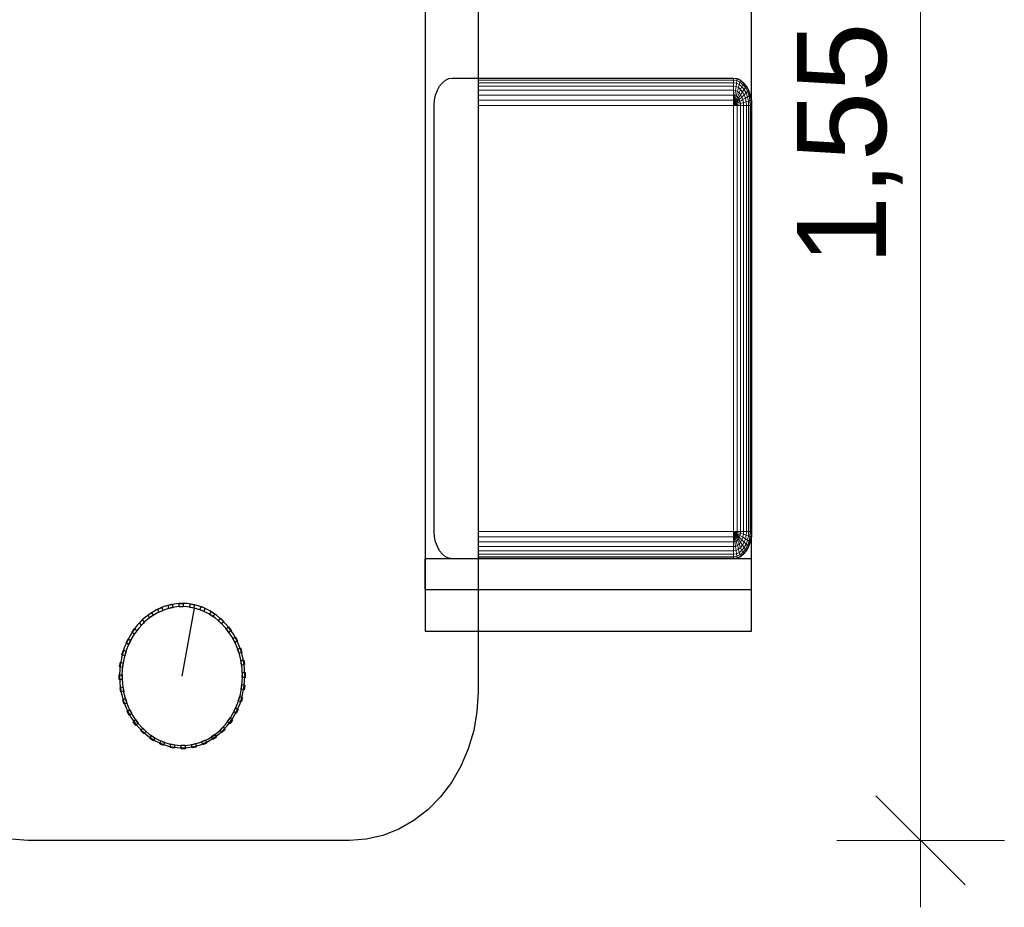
# Model space of a CAD drawing. Header units: millimetres. Extents: x -13131571 to -13125242, y -52286 to -49344.
# Tile 3 of 34: x -13130493 to -13129391, y -52140 to -51145. Entities that reach past the tile are written whole.
import ezdxf

# ---------------------------------------------------------------- set-up
doc = ezdxf.new("R2010")
doc.units = ezdxf.units.MM
doc.header["$MEASUREMENT"] = 0
doc.layers.add('0._RDC (93)_1_0', color=7, linetype='Continuous')
doc.layers.add('0._RDC (93)_1_BQN 2 COTATIONS PC', color=7, linetype='Continuous')
doc.styles.add('STYLE_GENERE_1', font='txt')

msp = doc.modelspace()

# ---------------------------------------------------------------- linework, layer by layer
at = {"layer": '0._RDC (93)_1_0', "color": 250, "linetype": 'Continuous', "lineweight": 0, "true_color": 0x191919}
for p, q in [((-13129980, -50538.4), (-13129980, -51268.8)), ((-13129673.6, -51083.9), (-13129673.6, -51241.7)), ((-13129980, -51210.9), (-13129693.9, -51210.9)), ((-13129980, -51211.5), (-13129693.9, -51211.5)), ((-13129980, -51213.2), (-13129693.9, -51213.2)), ((-13129980, -51216.1), (-13129693.9, -51216.1)), ((-13129980, -51219.9), (-13129693.9, -51219.9)), ((-13129693.9, -51210.9), (-13129693.9, -51211.5)), ((-13129693.9, -51210.9), (-13129689.9, -51211.5)), ((-13129693.9, -51211.5), (-13129693.9, -51213.2)), ((-13129693.9, -51211.5), (-13129690, -51212)), ((-13129693.9, -51213.2), (-13129693.9, -51216.1)), ((-13129693.9, -51213.2), (-13129690.2, -51213.8)), ((-13129693.9, -51216.1), (-13129693.9, -51219.9)), ((-13129693.9, -51216.1), (-13129690.6, -51216.6)), ((-13129693.9, -51219.9), (-13129693.9, -51224.6)), ((-13129693.9, -51219.9), (-13129691.1, -51220.3)), ((-13129691.1, -51220.3), (-13129691.7, -51224.9)), ((-13129690.6, -51216.6), (-13129691.1, -51220.3)), ((-13129691.1, -51220.3), (-13129688.4, -51221.5)), ((-13129690.2, -51213.8), (-13129690.6, -51216.6)), ((-13129690.6, -51216.6), (-13129687.4, -51218)), ((-13129690, -51212), (-13129690.2, -51213.8)), ((-13129690.2, -51213.8), (-13129686.7, -51215.4)), ((-13129689.9, -51211.5), (-13129690, -51212)), ((-13129690, -51212), (-13129686.2, -51213.8)), ((-13129689.9, -51211.5), (-13129686.1, -51213.2)), ((-13129687.4, -51218), (-13129688.4, -51221.5)), ((-13129686.7, -51215.4), (-13129687.4, -51218)), ((-13129687.4, -51218), (-13129684.5, -51220.4)), ((-13129686.2, -51213.8), (-13129686.7, -51215.4)), ((-13129686.7, -51215.4), (-13129683.4, -51218)), ((-13129686.1, -51213.2), (-13129686.2, -51213.8)), ((-13129686.2, -51213.8), (-13129682.8, -51216.6)), ((-13129686.1, -51213.2), (-13129682.6, -51216.1)), ((-13129684.5, -51220.4), (-13129685.9, -51223.6)), ((-13129683.4, -51218), (-13129684.5, -51220.4)), ((-13129684.5, -51220.4), (-13129681.9, -51223.6)), ((-13129682.8, -51216.6), (-13129683.4, -51218)), ((-13129683.4, -51218), (-13129680.6, -51221.5)), ((-13129682.6, -51216.1), (-13129682.8, -51216.6)), ((-13129682.8, -51216.6), (-13129679.8, -51220.3)), ((-13129682.6, -51216.1), (-13129679.5, -51219.9)), ((-13129679.8, -51220.3), (-13129680.6, -51221.5)), ((-13129679.5, -51219.9), (-13129679.8, -51220.3)), ((-13129679.8, -51220.3), (-13129677.3, -51224.9)), ((-13129679.5, -51219.9), (-13129677, -51224.6)), ((-13129980, -51224.6), (-13129693.9, -51224.6)), ((-13129980, -51229.9), (-13129693.9, -51229.9)), ((-13129693.9, -51224.6), (-13129693.9, -51229.9)), ((-13129693.9, -51224.6), (-13129691.7, -51224.9)), ((-13129693.9, -51229.9), (-13129693.9, -51235.7)), ((-13129693.9, -51229.9), (-13129692.4, -51230.1)), ((-13129692.4, -51230.1), (-13129693.1, -51235.8)), ((-13129691.7, -51224.9), (-13129692.4, -51230.1)), ((-13129692.4, -51230.1), (-13129690.9, -51230.8)), ((-13129690.9, -51230.8), (-13129692.4, -51236.1)), ((-13129691.7, -51224.9), (-13129689.6, -51225.9)), ((-13129689.6, -51231.9), (-13129691.7, -51236.7)), ((-13129689.6, -51225.9), (-13129690.9, -51230.8)), ((-13129690.9, -51230.8), (-13129689.6, -51231.9)), ((-13129688.4, -51221.5), (-13129689.6, -51225.9)), ((-13129689.6, -51225.9), (-13129687.6, -51227.4)), ((-13129687.6, -51227.4), (-13129689.6, -51231.9)), ((-13129689.6, -51231.9), (-13129688.4, -51233.3)), ((-13129688.4, -51221.5), (-13129685.9, -51223.6)), ((-13129685.9, -51229.6), (-13129688.4, -51233.3)), ((-13129685.9, -51223.6), (-13129687.6, -51227.4)), ((-13129687.6, -51227.4), (-13129685.9, -51229.6)), ((-13129684.5, -51232.2), (-13129687.4, -51235.1)), ((-13129685.9, -51223.6), (-13129683.7, -51226.3)), ((-13129683.7, -51226.3), (-13129685.9, -51229.6)), ((-13129685.9, -51229.6), (-13129684.5, -51232.2)), ((-13129681.9, -51229.6), (-13129684.5, -51232.2)), ((-13129684.5, -51232.2), (-13129683.4, -51235.1)), ((-13129681.9, -51223.6), (-13129683.7, -51226.3)), ((-13129683.7, -51226.3), (-13129681.9, -51229.6)), ((-13129680.6, -51221.5), (-13129681.9, -51223.6)), ((-13129681.9, -51223.6), (-13129679.8, -51227.4)), ((-13129679.8, -51227.4), (-13129681.9, -51229.6)), ((-13129681.9, -51229.6), (-13129680.6, -51233.3)), ((-13129680.6, -51221.5), (-13129678.3, -51225.9)), ((-13129678.3, -51231.9), (-13129680.6, -51233.3)), ((-13129678.3, -51225.9), (-13129679.8, -51227.4)), ((-13129679.8, -51227.4), (-13129678.3, -51231.9)), ((-13129677.3, -51224.9), (-13129678.3, -51225.9)), ((-13129678.3, -51225.9), (-13129676.5, -51230.8)), ((-13129676.5, -51230.8), (-13129678.3, -51231.9)), ((-13129678.3, -51231.9), (-13129677.3, -51236.7)), ((-13129677, -51224.6), (-13129677.3, -51224.9)), ((-13129677.3, -51224.9), (-13129675.5, -51230.1)), ((-13129677, -51224.6), (-13129675.1, -51229.9)), ((-13129675.5, -51230.1), (-13129676.5, -51230.8)), ((-13129676.5, -51230.8), (-13129675.5, -51236.1)), ((-13129675.1, -51229.9), (-13129675.5, -51230.1)), ((-13129675.5, -51230.1), (-13129674.3, -51235.8)), ((-13129675.1, -51229.9), (-13129673.9, -51235.7)), ((-13129980, -51235.7), (-13129693.9, -51235.7)), ((-13129980, -51241.7), (-13129693.9, -51241.7)), ((-13129693.9, -51235.7), (-13129693.9, -51241.7)), ((-13129693.9, -51235.7), (-13129693.1, -51235.8)), ((-13129693.1, -51235.8), (-13129693.9, -51241.7)), ((-13129692.4, -51236.1), (-13129693.9, -51241.7)), ((-13129691.7, -51236.7), (-13129693.9, -51241.7)), ((-13129691.1, -51237.4), (-13129693.9, -51241.7)), ((-13129690.6, -51238.3), (-13129693.9, -51241.7)), ((-13129690.2, -51239.4), (-13129693.9, -51241.7)), ((-13129690, -51240.5), (-13129693.9, -51241.7)), ((-13129693.9, -51241.7), (-13129693.9, -51418)), ((-13129693.9, -51241.7), (-13129689.9, -51241.7)), ((-13129693.1, -51235.8), (-13129692.4, -51236.1)), ((-13129692.4, -51236.1), (-13129691.7, -51236.7)), ((-13129691.7, -51236.7), (-13129691.1, -51237.4)), ((-13129688.4, -51233.3), (-13129691.1, -51237.4)), ((-13129691.1, -51237.4), (-13129690.6, -51238.3)), ((-13129687.4, -51235.1), (-13129690.6, -51238.3)), ((-13129690.6, -51238.3), (-13129690.2, -51239.4)), ((-13129686.7, -51237.2), (-13129690.2, -51239.4)), ((-13129690.2, -51239.4), (-13129690, -51240.5)), ((-13129686.2, -51239.4), (-13129690, -51240.5)), ((-13129690, -51240.5), (-13129689.9, -51241.7)), ((-13129689.9, -51241.7), (-13129686.1, -51241.7)), ((-13129689.9, -51241.7), (-13129689.9, -51420.8)), ((-13129688.4, -51233.3), (-13129687.4, -51235.1)), ((-13129687.4, -51235.1), (-13129686.7, -51237.2)), ((-13129683.4, -51235.1), (-13129686.7, -51237.2)), ((-13129686.7, -51237.2), (-13129686.2, -51239.4)), ((-13129682.8, -51238.3), (-13129686.2, -51239.4)), ((-13129686.2, -51239.4), (-13129686.1, -51241.7)), ((-13129686.1, -51241.7), (-13129682.6, -51241.7)), ((-13129686.1, -51241.7), (-13129686.1, -51423.5)), ((-13129680.6, -51233.3), (-13129683.4, -51235.1)), ((-13129683.4, -51235.1), (-13129682.8, -51238.3)), ((-13129679.8, -51237.4), (-13129682.8, -51238.3)), ((-13129682.8, -51238.3), (-13129682.6, -51241.7)), ((-13129682.6, -51241.7), (-13129679.5, -51241.7)), ((-13129682.6, -51241.7), (-13129682.6, -51426)), ((-13129680.6, -51233.3), (-13129679.8, -51237.4)), ((-13129677.3, -51236.7), (-13129679.8, -51237.4)), ((-13129679.8, -51237.4), (-13129679.5, -51241.7)), ((-13129679.5, -51241.7), (-13129677, -51241.7)), ((-13129679.5, -51241.7), (-13129679.5, -51428.2)), ((-13129675.5, -51236.1), (-13129677.3, -51236.7)), ((-13129677.3, -51236.7), (-13129677, -51241.7)), ((-13129677, -51241.7), (-13129675.1, -51241.7)), ((-13129677, -51241.7), (-13129677, -51429.9)), ((-13129674.3, -51235.8), (-13129675.5, -51236.1)), ((-13129675.5, -51236.1), (-13129675.1, -51241.7)), ((-13129675.1, -51241.7), (-13129673.9, -51241.7)), ((-13129675.1, -51241.7), (-13129675.1, -51431.3)), ((-13129673.9, -51235.7), (-13129674.3, -51235.8)), ((-13129674.3, -51235.8), (-13129673.9, -51241.7)), ((-13129673.9, -51235.7), (-13129673.6, -51241.7)), ((-13129673.9, -51241.7), (-13129673.6, -51241.7)), ((-13129673.9, -51241.7), (-13129673.9, -51532.7)), ((-13129673.6, -51241.7), (-13129673.6, -51432.4)), ((-13129980, -51373.3), (-13129980, -51421.8)), ((-13129693.9, -51418), (-13129693.9, -51718.9)), ((-13129689.9, -51420.8), (-13129689.9, -51718.9)), ((-13129686.1, -51423.5), (-13129686.1, -51718.9)), ((-13129682.6, -51426), (-13129682.6, -51718.9)), ((-13129679.5, -51428.2), (-13129679.5, -51718.9)), ((-13129677, -51429.9), (-13129677, -51718.9)), ((-13129675.1, -51431.3), (-13129675.1, -51718.9)), ((-13129673.9, -51532.7), (-13129673.9, -51718.9)), ((-13129673.6, -51532), (-13129673.6, -51718.9)), ((-13129693.9, -51718.9), (-13129980, -51718.9)), ((-13129693.9, -51724.9), (-13129980, -51724.9)), ((-13129980, -51726.2), (-13129980, -51899.2)), ((-13129689.9, -51718.9), (-13129693.9, -51718.9)), ((-13129693.9, -51718.9), (-13129693.9, -51724.9)), ((-13129693.9, -51718.9), (-13129693.1, -51724.8)), ((-13129693.9, -51718.9), (-13129692.4, -51724.5)), ((-13129693.9, -51718.9), (-13129691.7, -51723.9)), ((-13129693.9, -51718.9), (-13129691.1, -51723.2)), ((-13129693.9, -51718.9), (-13129690.6, -51722.2)), ((-13129693.9, -51718.9), (-13129690.2, -51721.2)), ((-13129693.9, -51718.9), (-13129690, -51720.1)), ((-13129693.1, -51724.8), (-13129693.9, -51724.9)), ((-13129693.9, -51724.9), (-13129693.9, -51730.7)), ((-13129692.4, -51724.5), (-13129693.1, -51724.8)), ((-13129693.1, -51724.8), (-13129692.4, -51730.5)), ((-13129691.7, -51723.9), (-13129692.4, -51724.5)), ((-13129692.4, -51724.5), (-13129690.9, -51729.8)), ((-13129691.1, -51723.2), (-13129691.7, -51723.9)), ((-13129691.7, -51723.9), (-13129689.6, -51728.7)), ((-13129690.6, -51722.2), (-13129691.1, -51723.2)), ((-13129691.1, -51723.2), (-13129688.4, -51727.2)), ((-13129689.6, -51728.7), (-13129690.9, -51729.8)), ((-13129690.2, -51721.2), (-13129690.6, -51722.2)), ((-13129690.6, -51722.2), (-13129687.4, -51725.5)), ((-13129690, -51720.1), (-13129690.2, -51721.2)), ((-13129690.2, -51721.2), (-13129686.7, -51723.4)), ((-13129689.9, -51718.9), (-13129690, -51720.1)), ((-13129690, -51720.1), (-13129686.2, -51721.2)), ((-13129686.1, -51718.9), (-13129689.9, -51718.9)), ((-13129688.4, -51727.2), (-13129689.6, -51728.7)), ((-13129689.6, -51728.7), (-13129687.6, -51733.1)), ((-13129687.4, -51725.5), (-13129688.4, -51727.2)), ((-13129688.4, -51727.2), (-13129685.9, -51731)), ((-13129686.7, -51723.4), (-13129687.4, -51725.5)), ((-13129687.4, -51725.5), (-13129684.5, -51728.4)), ((-13129686.2, -51721.2), (-13129686.7, -51723.4)), ((-13129686.7, -51723.4), (-13129683.4, -51725.5)), ((-13129686.1, -51718.9), (-13129686.2, -51721.2)), ((-13129686.2, -51721.2), (-13129682.8, -51722.2)), ((-13129682.6, -51718.9), (-13129686.1, -51718.9)), ((-13129684.5, -51728.4), (-13129685.9, -51731)), ((-13129683.4, -51725.5), (-13129684.5, -51728.4)), ((-13129684.5, -51728.4), (-13129681.9, -51731)), ((-13129682.8, -51722.2), (-13129683.4, -51725.5)), ((-13129683.4, -51725.5), (-13129680.6, -51727.2)), ((-13129682.6, -51718.9), (-13129682.8, -51722.2)), ((-13129682.8, -51722.2), (-13129679.8, -51723.2)), ((-13129679.5, -51718.9), (-13129682.6, -51718.9)), ((-13129680.6, -51727.2), (-13129681.9, -51731)), ((-13129679.8, -51723.2), (-13129680.6, -51727.2)), ((-13129680.6, -51727.2), (-13129678.3, -51728.7)), ((-13129679.5, -51718.9), (-13129679.8, -51723.2)), ((-13129679.8, -51723.2), (-13129677.3, -51723.9)), ((-13129678.3, -51728.7), (-13129679.8, -51733.1)), ((-13129677, -51718.9), (-13129679.5, -51718.9)), ((-13129677.3, -51723.9), (-13129678.3, -51728.7)), ((-13129678.3, -51728.7), (-13129676.5, -51729.8)), ((-13129677, -51718.9), (-13129677.3, -51723.9)), ((-13129677.3, -51723.9), (-13129675.5, -51724.5)), ((-13129675.1, -51718.9), (-13129677, -51718.9)), ((-13129675.5, -51724.5), (-13129676.5, -51729.8)), ((-13129675.1, -51718.9), (-13129675.5, -51724.5)), ((-13129675.5, -51724.5), (-13129674.3, -51724.8)), ((-13129674.3, -51724.8), (-13129675.5, -51730.5)), ((-13129673.9, -51718.9), (-13129675.1, -51718.9)), ((-13129673.9, -51724.9), (-13129675.1, -51730.7)), ((-13129673.9, -51718.9), (-13129674.3, -51724.8)), ((-13129674.3, -51724.8), (-13129673.9, -51724.9)), ((-13129673.6, -51718.9), (-13129673.9, -51718.9)), ((-13129673.6, -51718.9), (-13129673.9, -51724.9)), ((-13129673.6, -51718.9), (-13129673.6, -51784.1)), ((-13129897.6, -51730.7), (-13129980, -51730.7)), ((-13129824.8, -51736), (-13129980, -51736)), ((-13129693.9, -51730.7), (-13129897.6, -51730.7)), ((-13129693.9, -51736), (-13129824.8, -51736)), ((-13129692.4, -51730.5), (-13129693.9, -51730.7)), ((-13129693.9, -51730.7), (-13129693.9, -51736)), ((-13129691.7, -51735.7), (-13129693.9, -51736)), ((-13129693.9, -51736), (-13129693.9, -51740.7)), ((-13129690.9, -51729.8), (-13129692.4, -51730.5)), ((-13129692.4, -51730.5), (-13129691.7, -51735.7)), ((-13129689.6, -51734.7), (-13129691.7, -51735.7)), ((-13129691.7, -51735.7), (-13129691.1, -51740.3)), ((-13129688.4, -51739), (-13129691.1, -51740.3)), ((-13129690.9, -51729.8), (-13129689.6, -51734.7)), ((-13129687.6, -51733.1), (-13129689.6, -51734.7)), ((-13129689.6, -51734.7), (-13129688.4, -51739)), ((-13129685.9, -51737), (-13129688.4, -51739)), ((-13129687.4, -51742.6), (-13129688.4, -51739)), ((-13129685.9, -51731), (-13129687.6, -51733.1)), ((-13129687.6, -51733.1), (-13129685.9, -51737)), ((-13129685.9, -51731), (-13129683.7, -51734.3)), ((-13129683.7, -51734.3), (-13129685.9, -51737)), ((-13129685.9, -51737), (-13129684.5, -51740.2)), ((-13129681.9, -51737), (-13129684.5, -51740.2)), ((-13129681.9, -51731), (-13129683.7, -51734.3)), ((-13129683.7, -51734.3), (-13129681.9, -51737)), ((-13129680.6, -51739), (-13129683.4, -51742.6)), ((-13129681.9, -51731), (-13129679.8, -51733.1)), ((-13129679.8, -51733.1), (-13129681.9, -51737)), ((-13129681.9, -51737), (-13129680.6, -51739)), ((-13129678.3, -51734.7), (-13129680.6, -51739)), ((-13129680.6, -51739), (-13129679.8, -51740.3)), ((-13129679.8, -51733.1), (-13129678.3, -51734.7)), ((-13129677.3, -51735.7), (-13129679.8, -51740.3)), ((-13129677, -51736), (-13129679.5, -51740.7)), ((-13129676.5, -51729.8), (-13129678.3, -51734.7)), ((-13129678.3, -51734.7), (-13129677.3, -51735.7)), ((-13129675.5, -51730.5), (-13129677.3, -51735.7)), ((-13129677.3, -51735.7), (-13129677, -51736)), ((-13129675.1, -51730.7), (-13129677, -51736)), ((-13129676.5, -51729.8), (-13129675.5, -51730.5)), ((-13129675.5, -51730.5), (-13129675.1, -51730.7)), ((-13129871.6, -51740.7), (-13129980, -51740.7)), ((-13129832.5, -51744.5), (-13129980, -51744.5)), ((-13129854.3, -51747.4), (-13129980, -51747.4)), ((-13129836.7, -51749.1), (-13129980, -51749.1)), ((-13129848.2, -51749.7), (-13129980, -51749.7)), ((-13129693.9, -51740.7), (-13129871.6, -51740.7)), ((-13129693.9, -51747.4), (-13129854.3, -51747.4)), ((-13129693.9, -51749.7), (-13129837.3, -51749.7)), ((-13129693.9, -51749.1), (-13129836.7, -51749.1)), ((-13129693.9, -51744.5), (-13129832.5, -51744.5)), ((-13129691.1, -51740.3), (-13129693.9, -51740.7)), ((-13129693.9, -51740.7), (-13129693.9, -51744.5)), ((-13129690.6, -51744), (-13129693.9, -51744.5)), ((-13129693.9, -51744.5), (-13129693.9, -51747.4)), ((-13129690.2, -51746.8), (-13129693.9, -51747.4)), ((-13129693.9, -51747.4), (-13129693.9, -51749.1)), ((-13129690, -51748.5), (-13129693.9, -51749.1)), ((-13129693.9, -51749.1), (-13129693.9, -51749.7)), ((-13129689.9, -51749.1), (-13129693.9, -51749.7)), ((-13129693.2, -51749.6), (-13129673.6, -51749.6)), ((-13129691.1, -51740.3), (-13129690.6, -51744)), ((-13129687.4, -51742.6), (-13129690.6, -51744)), ((-13129690.6, -51744), (-13129690.2, -51746.8)), ((-13129686.7, -51745.2), (-13129690.2, -51746.8)), ((-13129690.2, -51746.8), (-13129690, -51748.5)), ((-13129686.2, -51746.8), (-13129690, -51748.5)), ((-13129690, -51748.5), (-13129689.9, -51749.1)), ((-13129686.1, -51747.4), (-13129689.9, -51749.1)), ((-13129684.5, -51740.2), (-13129687.4, -51742.6)), ((-13129686.7, -51745.2), (-13129687.4, -51742.6)), ((-13129683.4, -51742.6), (-13129686.7, -51745.2)), ((-13129686.2, -51746.8), (-13129686.7, -51745.2)), ((-13129682.8, -51744), (-13129686.2, -51746.8)), ((-13129686.1, -51747.4), (-13129686.2, -51746.8)), ((-13129682.6, -51744.5), (-13129686.1, -51747.4)), ((-13129684.5, -51740.2), (-13129683.4, -51742.6)), ((-13129683.4, -51742.6), (-13129682.8, -51744)), ((-13129679.8, -51740.3), (-13129682.8, -51744)), ((-13129682.8, -51744), (-13129682.6, -51744.5)), ((-13129679.5, -51740.7), (-13129682.6, -51744.5)), ((-13129679.8, -51740.3), (-13129679.5, -51740.7)), ((-13129673.6, -51784.1), (-13129980, -51784.1)), ((-13129673.6, -51784.1), (-13129673.6, -51830.9)), ((-13129673.6, -51830.9), (-13129980, -51830.9)), ((-13129980, -51899.2), (-13129981.2, -51920.9)), ((-13129981.2, -51920.9), (-13129984.9, -51942.2)), ((-13129984.9, -51942.2), (-13129990.9, -51962.8)), ((-13129990.9, -51962.8), (-13129999.3, -51982.2)), ((-13129999.3, -51982.2), (-13130009.7, -52000.3)), ((-13130009.7, -52000.3), (-13130022.1, -52016.6)), ((-13130022.1, -52016.6), (-13130036.3, -52030.9)), ((-13130036.3, -52030.9), (-13130052, -52043)), ((-13130052, -52043), (-13130068.9, -52052.6)), ((-13130068.9, -52052.6), (-13130086.7, -52059.6)), ((-13130484, -52065.2), (-13130502.8, -52063.8)), ((-13130124, -52065.2), (-13130484, -52065.2)), ((-13130105.2, -52063.8), (-13130124, -52065.2)), ((-13130086.7, -52059.6), (-13130105.2, -52063.8))]:
    msp.add_line(p, q, dxfattribs=at)
at = {"layer": '0._RDC (93)_1_0', "color": 7, "linetype": 'Continuous', "lineweight": 30, "flags": 128}
for points in [[(-13129980, -50405.2), (-13129980, -51899.2), (-13129981.2, -51920.9), (-13129984.9, -51942.2), (-13129990.9, -51962.8), (-13129999.3, -51982.2), (-13130009.7, -52000.3), (-13130022.1, -52016.6), (-13130036.3, -52030.9), (-13130052, -52043), (-13130068.9, -52052.6), (-13130086.7, -52059.6), (-13130105.2, -52063.8), (-13130124, -52065.2), (-13130484, -52065.2), (-13130502.8, -52063.8)], [(-13130039.3, -50492.1), (-13130039.3, -51830.9)], [(-13129673.6, -51784.1), (-13129673.6, -50492.1)], [(-13129673.6, -51830.9), (-13129673.6, -50492.1)], [(-13130039.3, -51784.1), (-13130039.3, -51749.6)], [(-13129673.6, -51749.6), (-13130039.3, -51749.6)], [(-13129673.6, -51784.1), (-13129673.6, -51749.6)], [(-13130039.3, -51784.1), (-13129673.6, -51784.1)], [(-13130039.3, -51784.1), (-13129673.6, -51784.1)], [(-13130338.6, -51806), (-13130334.3, -51804.2)], [(-13130338.6, -51806), (-13130334.3, -51804.2)], [(-13130334.3, -51804.2), (-13130333.2, -51807.8)], [(-13130334.3, -51804.2), (-13130333.2, -51807.8)], [(-13130326.9, -51801.7), (-13130322.3, -51800.8)], [(-13130326.9, -51801.7), (-13130322.3, -51800.8)], [(-13130326.3, -51805.5), (-13130326.9, -51801.7)], [(-13130326.3, -51805.5), (-13130326.9, -51801.7)], [(-13130321.8, -51804.6), (-13130326.3, -51805.5)], [(-13130321.8, -51804.6), (-13130326.3, -51805.5)], [(-13130322.3, -51800.8), (-13130321.8, -51804.6)], [(-13130322.3, -51800.8), (-13130321.8, -51804.6)], [(-13130314.7, -51803.6), (-13130314.7, -51799.7)], [(-13130314.7, -51799.7), (-13130310.1, -51799.8)], [(-13130314.7, -51803.6), (-13130314.7, -51799.7)], [(-13130314.7, -51799.7), (-13130310.1, -51799.8)], [(-13130310.1, -51803.6), (-13130314.7, -51803.6)], [(-13130310.1, -51803.6), (-13130314.7, -51803.6)], [(-13130311.3, -51881.1), (-13130297.5, -51804.9)], [(-13130310.1, -51799.8), (-13130310.1, -51803.6)], [(-13130310.1, -51799.8), (-13130310.1, -51803.6)], [(-13130302.9, -51804.1), (-13130302.4, -51800.3)], [(-13130302.9, -51804.1), (-13130302.4, -51800.3)], [(-13130298.4, -51805), (-13130302.9, -51804.1)], [(-13130298.4, -51805), (-13130302.9, -51804.1)], [(-13130302.4, -51800.3), (-13130297.8, -51801.2)], [(-13130302.4, -51800.3), (-13130297.8, -51801.2)], [(-13130297.8, -51801.2), (-13130298.4, -51805)], [(-13130297.8, -51801.2), (-13130298.4, -51805)], [(-13130291.5, -51806.9), (-13130290.3, -51803.3)], [(-13130291.5, -51806.9), (-13130290.3, -51803.3)], [(-13130290.3, -51803.3), (-13130286, -51805.1)], [(-13130290.3, -51803.3), (-13130286, -51805.1)], [(-13130286, -51805.1), (-13130287.2, -51808.8)], [(-13130286, -51805.1), (-13130287.2, -51808.8)], [(-13130349.5, -51812.6), (-13130345.5, -51810)], [(-13130349.5, -51812.6), (-13130345.5, -51810)], [(-13130347.8, -51815.9), (-13130349.5, -51812.6)], [(-13130347.8, -51815.9), (-13130349.5, -51812.6)], [(-13130343.9, -51813.3), (-13130347.8, -51815.9)], [(-13130343.9, -51813.3), (-13130347.8, -51815.9)], [(-13130345.5, -51810), (-13130343.9, -51813.3)], [(-13130345.5, -51810), (-13130343.9, -51813.3)], [(-13130337.5, -51809.6), (-13130338.6, -51806)], [(-13130337.5, -51809.6), (-13130338.6, -51806)], [(-13130333.2, -51807.8), (-13130337.5, -51809.6)], [(-13130333.2, -51807.8), (-13130337.5, -51809.6)], [(-13130287.2, -51808.8), (-13130291.5, -51806.9)], [(-13130287.2, -51808.8), (-13130291.5, -51806.9)], [(-13130280.6, -51812), (-13130278.9, -51808.7)], [(-13130280.6, -51812), (-13130278.9, -51808.7)], [(-13130276.6, -51814.7), (-13130280.6, -51812)], [(-13130276.6, -51814.7), (-13130280.6, -51812)], [(-13130278.9, -51808.7), (-13130275, -51811.4)], [(-13130278.9, -51808.7), (-13130275, -51811.4)], [(-13130275, -51811.4), (-13130276.6, -51814.7)], [(-13130275, -51811.4), (-13130276.6, -51814.7)], [(-13130270.7, -51819.2), (-13130268.5, -51816.3)], [(-13130270.7, -51819.2), (-13130268.5, -51816.3)], [(-13130268.5, -51816.3), (-13130265, -51819.7)], [(-13130268.5, -51816.3), (-13130265, -51819.7)], [(-13130367.5, -51831.8), (-13130364.6, -51827.8)], [(-13130367.5, -51831.8), (-13130364.6, -51827.8)], [(-13130364.6, -51827.8), (-13130362, -51830.2)], [(-13130364.6, -51827.8), (-13130362, -51830.2)], [(-13130359.2, -51821.3), (-13130355.7, -51817.9)], [(-13130359.2, -51821.3), (-13130355.7, -51817.9)], [(-13130357.1, -51824.2), (-13130359.2, -51821.3)], [(-13130357.1, -51824.2), (-13130359.2, -51821.3)], [(-13130353.6, -51820.9), (-13130357.1, -51824.2)], [(-13130353.6, -51820.9), (-13130357.1, -51824.2)], [(-13130355.7, -51817.9), (-13130353.6, -51820.9)], [(-13130355.7, -51817.9), (-13130353.6, -51820.9)], [(-13130267.2, -51822.6), (-13130270.7, -51819.2)], [(-13130267.2, -51822.6), (-13130270.7, -51819.2)], [(-13130265, -51819.7), (-13130267.2, -51822.6)], [(-13130265, -51819.7), (-13130267.2, -51822.6)], [(-13130262, -51828.3), (-13130259.4, -51825.8)], [(-13130262, -51828.3), (-13130259.4, -51825.8)], [(-13130259.4, -51825.8), (-13130256.5, -51829.9)], [(-13130259.4, -51825.8), (-13130256.5, -51829.9)], [(-13130365, -51834.3), (-13130367.5, -51831.8)], [(-13130365, -51834.3), (-13130367.5, -51831.8)], [(-13130362, -51830.2), (-13130365, -51834.3)], [(-13130362, -51830.2), (-13130365, -51834.3)], [(-13130259, -51832.3), (-13130262, -51828.3)], [(-13130259, -51832.3), (-13130262, -51828.3)], [(-13130256.5, -51829.9), (-13130259, -51832.3)], [(-13130256.5, -51829.9), (-13130259, -51832.3)], [(-13130254.7, -51839), (-13130251.8, -51837.1)], [(-13130254.7, -51839), (-13130251.8, -51837.1)], [(-13130252.5, -51843.6), (-13130254.7, -51839)], [(-13130252.5, -51843.6), (-13130254.7, -51839)], [(-13130251.8, -51837.1), (-13130249.6, -51841.6)], [(-13130251.8, -51837.1), (-13130249.6, -51841.6)], [(-13130039.3, -51830.9), (-13129673.6, -51830.9)], [(-13130374.1, -51843.8), (-13130371.8, -51839.2)], [(-13130374.1, -51843.8), (-13130371.8, -51839.2)], [(-13130371.2, -51845.7), (-13130374.1, -51843.8)], [(-13130371.2, -51845.7), (-13130374.1, -51843.8)], [(-13130371.8, -51839.2), (-13130368.9, -51841.2)], [(-13130371.8, -51839.2), (-13130368.9, -51841.2)], [(-13130368.9, -51841.2), (-13130371.2, -51845.7)], [(-13130368.9, -51841.2), (-13130371.2, -51845.7)], [(-13130249.6, -51841.6), (-13130252.5, -51843.6)], [(-13130249.6, -51841.6), (-13130252.5, -51843.6)], [(-13130249.3, -51850.9), (-13130246.1, -51849.6)], [(-13130249.3, -51850.9), (-13130246.1, -51849.6)], [(-13130246.1, -51849.6), (-13130244.6, -51854.6)], [(-13130246.1, -51849.6), (-13130244.6, -51854.6)], [(-13130378.8, -51856.9), (-13130377.2, -51852)], [(-13130378.8, -51856.9), (-13130377.2, -51852)], [(-13130375.6, -51858.3), (-13130378.8, -51856.9)], [(-13130375.6, -51858.3), (-13130378.8, -51856.9)], [(-13130377.2, -51852), (-13130374, -51853.3)], [(-13130377.2, -51852), (-13130374, -51853.3)], [(-13130374, -51853.3), (-13130375.6, -51858.3)], [(-13130374, -51853.3), (-13130375.6, -51858.3)], [(-13130247.7, -51855.9), (-13130249.3, -51850.9)], [(-13130247.7, -51855.9), (-13130249.3, -51850.9)], [(-13130244.6, -51854.6), (-13130247.7, -51855.9)], [(-13130244.6, -51854.6), (-13130247.7, -51855.9)], [(-13130381.4, -51870.8), (-13130380.6, -51865.6)], [(-13130381.4, -51870.8), (-13130380.6, -51865.6)], [(-13130378.1, -51871.5), (-13130381.4, -51870.8)], [(-13130378.1, -51871.5), (-13130381.4, -51870.8)], [(-13130380.6, -51865.6), (-13130377.3, -51866.3)], [(-13130380.6, -51865.6), (-13130377.3, -51866.3)], [(-13130377.3, -51866.3), (-13130378.1, -51871.5)], [(-13130377.3, -51866.3), (-13130378.1, -51871.5)], [(-13130245.7, -51863.8), (-13130242.4, -51863.1)], [(-13130245.7, -51863.8), (-13130242.4, -51863.1)], [(-13130244.9, -51869), (-13130245.7, -51863.8)], [(-13130244.9, -51869), (-13130245.7, -51863.8)], [(-13130241.6, -51868.3), (-13130244.9, -51869)], [(-13130241.6, -51868.3), (-13130244.9, -51869)], [(-13130242.4, -51863.1), (-13130241.6, -51868.3)], [(-13130242.4, -51863.1), (-13130241.6, -51868.3)], [(-13130381.9, -51885), (-13130381.8, -51879.7)], [(-13130381.9, -51885), (-13130381.8, -51879.7)], [(-13130381.8, -51879.7), (-13130378.5, -51879.7)], [(-13130381.8, -51879.7), (-13130378.5, -51879.7)], [(-13130378.5, -51879.7), (-13130378.5, -51885)], [(-13130378.5, -51879.7), (-13130378.5, -51885)], [(-13130244.1, -51882.5), (-13130244, -51877.2)], [(-13130244.1, -51882.5), (-13130244, -51877.2)], [(-13130240.7, -51882.5), (-13130244.1, -51882.5)], [(-13130240.7, -51882.5), (-13130244.1, -51882.5)], [(-13130244, -51877.2), (-13130240.7, -51877.2)], [(-13130244, -51877.2), (-13130240.7, -51877.2)], [(-13130240.7, -51877.2), (-13130240.7, -51882.5)], [(-13130240.7, -51877.2), (-13130240.7, -51882.5)], [(-13130378.5, -51885), (-13130381.9, -51885)], [(-13130378.5, -51885), (-13130381.9, -51885)], [(-13130381, -51893.9), (-13130377.7, -51893.2)], [(-13130381, -51893.9), (-13130377.7, -51893.2)], [(-13130380.2, -51899.1), (-13130381, -51893.9)], [(-13130380.2, -51899.1), (-13130381, -51893.9)], [(-13130377.7, -51893.2), (-13130376.9, -51898.4)], [(-13130377.7, -51893.2), (-13130376.9, -51898.4)], [(-13130245.3, -51895.9), (-13130244.5, -51890.7)], [(-13130245.3, -51895.9), (-13130244.5, -51890.7)], [(-13130244.5, -51890.7), (-13130241.2, -51891.4)], [(-13130244.5, -51890.7), (-13130241.2, -51891.4)], [(-13130241.2, -51891.4), (-13130242, -51896.6)], [(-13130241.2, -51891.4), (-13130242, -51896.6)], [(-13130376.9, -51898.4), (-13130380.2, -51899.1)], [(-13130376.9, -51898.4), (-13130380.2, -51899.1)], [(-13130248.5, -51908.9), (-13130246.9, -51903.9)], [(-13130248.5, -51908.9), (-13130246.9, -51903.9)], [(-13130246.9, -51903.9), (-13130243.8, -51905.3)], [(-13130246.9, -51903.9), (-13130243.8, -51905.3)], [(-13130242, -51896.6), (-13130245.3, -51895.9)], [(-13130242, -51896.6), (-13130245.3, -51895.9)], [(-13130378, -51907.6), (-13130374.9, -51906.3)], [(-13130378, -51907.6), (-13130374.9, -51906.3)], [(-13130376.4, -51912.6), (-13130378, -51907.6)], [(-13130376.4, -51912.6), (-13130378, -51907.6)], [(-13130373.3, -51911.3), (-13130376.4, -51912.6)], [(-13130373.3, -51911.3), (-13130376.4, -51912.6)], [(-13130374.9, -51906.3), (-13130373.3, -51911.3)], [(-13130374.9, -51906.3), (-13130373.3, -51911.3)], [(-13130245.4, -51910.2), (-13130248.5, -51908.9)], [(-13130245.4, -51910.2), (-13130248.5, -51908.9)], [(-13130243.8, -51905.3), (-13130245.4, -51910.2)], [(-13130243.8, -51905.3), (-13130245.4, -51910.2)], [(-13130373, -51920.6), (-13130370.1, -51918.7)], [(-13130373, -51920.6), (-13130370.1, -51918.7)], [(-13130370.7, -51925.2), (-13130373, -51920.6)], [(-13130370.7, -51925.2), (-13130373, -51920.6)], [(-13130367.8, -51923.3), (-13130370.7, -51925.2)], [(-13130367.8, -51923.3), (-13130370.7, -51925.2)], [(-13130370.1, -51918.7), (-13130367.8, -51923.3)], [(-13130370.1, -51918.7), (-13130367.8, -51923.3)], [(-13130253.7, -51921), (-13130251.4, -51916.5)], [(-13130253.7, -51921), (-13130251.4, -51916.5)], [(-13130250.8, -51923), (-13130253.7, -51921)], [(-13130250.8, -51923), (-13130253.7, -51921)], [(-13130251.4, -51916.5), (-13130248.5, -51918.4)], [(-13130251.4, -51916.5), (-13130248.5, -51918.4)], [(-13130248.5, -51918.4), (-13130250.8, -51923)], [(-13130248.5, -51918.4), (-13130250.8, -51923)], [(-13130366.1, -51932.3), (-13130363.5, -51929.9)], [(-13130366.1, -51932.3), (-13130363.5, -51929.9)], [(-13130363.2, -51936.4), (-13130366.1, -51932.3)], [(-13130363.2, -51936.4), (-13130366.1, -51932.3)], [(-13130363.5, -51929.9), (-13130360.6, -51933.9)], [(-13130363.5, -51929.9), (-13130360.6, -51933.9)], [(-13130360.6, -51933.9), (-13130363.2, -51936.4)], [(-13130360.6, -51933.9), (-13130363.2, -51936.4)], [(-13130269, -51941.4), (-13130265.5, -51938)], [(-13130269, -51941.4), (-13130265.5, -51938)], [(-13130265.5, -51938), (-13130263.3, -51940.9)], [(-13130265.5, -51938), (-13130263.3, -51940.9)], [(-13130260.5, -51932), (-13130257.6, -51927.9)], [(-13130260.5, -51932), (-13130257.6, -51927.9)], [(-13130258, -51934.5), (-13130260.5, -51932)], [(-13130258, -51934.5), (-13130260.5, -51932)], [(-13130255, -51930.4), (-13130258, -51934.5)], [(-13130255, -51930.4), (-13130258, -51934.5)], [(-13130257.6, -51927.9), (-13130255, -51930.4)], [(-13130257.6, -51927.9), (-13130255, -51930.4)], [(-13130357.6, -51942.5), (-13130355.4, -51939.6)], [(-13130357.6, -51942.5), (-13130355.4, -51939.6)], [(-13130354.1, -51945.9), (-13130357.6, -51942.5)], [(-13130354.1, -51945.9), (-13130357.6, -51942.5)], [(-13130355.4, -51939.6), (-13130351.9, -51943)], [(-13130355.4, -51939.6), (-13130351.9, -51943)], [(-13130351.9, -51943), (-13130354.1, -51945.9)], [(-13130351.9, -51943), (-13130354.1, -51945.9)], [(-13130347.6, -51950.9), (-13130345.9, -51947.5)], [(-13130347.6, -51950.9), (-13130345.9, -51947.5)], [(-13130345.9, -51947.5), (-13130342, -51950.2)], [(-13130345.9, -51947.5), (-13130342, -51950.2)], [(-13130278.7, -51948.9), (-13130274.7, -51946.3)], [(-13130278.7, -51948.9), (-13130274.7, -51946.3)], [(-13130277, -51952.3), (-13130278.7, -51948.9)], [(-13130277, -51952.3), (-13130278.7, -51948.9)], [(-13130274.7, -51946.3), (-13130273.1, -51949.6)], [(-13130274.7, -51946.3), (-13130273.1, -51949.6)], [(-13130266.8, -51944.3), (-13130269, -51941.4)], [(-13130266.8, -51944.3), (-13130269, -51941.4)], [(-13130263.3, -51940.9), (-13130266.8, -51944.3)], [(-13130263.3, -51940.9), (-13130266.8, -51944.3)], [(-13130343.6, -51953.5), (-13130347.6, -51950.9)], [(-13130343.6, -51953.5), (-13130347.6, -51950.9)], [(-13130342, -51950.2), (-13130343.6, -51953.5)], [(-13130342, -51950.2), (-13130343.6, -51953.5)], [(-13130336.5, -51957.1), (-13130335.4, -51953.5)], [(-13130336.5, -51957.1), (-13130335.4, -51953.5)], [(-13130332.2, -51958.9), (-13130336.5, -51957.1)], [(-13130332.2, -51958.9), (-13130336.5, -51957.1)], [(-13130335.4, -51953.5), (-13130331.1, -51955.3)], [(-13130335.4, -51953.5), (-13130331.1, -51955.3)], [(-13130331.1, -51955.3), (-13130332.2, -51958.9)], [(-13130331.1, -51955.3), (-13130332.2, -51958.9)], [(-13130324.7, -51961), (-13130324.1, -51957.2)], [(-13130324.7, -51961), (-13130324.1, -51957.2)], [(-13130324.1, -51957.2), (-13130319.6, -51958.1)], [(-13130324.1, -51957.2), (-13130319.6, -51958.1)], [(-13130319.6, -51958.1), (-13130320.2, -51961.9)], [(-13130319.6, -51958.1), (-13130320.2, -51961.9)], [(-13130312.5, -51962.5), (-13130312.5, -51958.6)], [(-13130312.5, -51958.6), (-13130307.9, -51958.6)], [(-13130312.5, -51962.5), (-13130312.5, -51958.6)], [(-13130312.5, -51958.6), (-13130307.9, -51958.6)], [(-13130307.9, -51958.6), (-13130307.9, -51962.5)], [(-13130307.9, -51958.6), (-13130307.9, -51962.5)], [(-13130300.8, -51957.7), (-13130296.3, -51956.8)], [(-13130300.8, -51957.7), (-13130296.3, -51956.8)], [(-13130300.2, -51961.5), (-13130300.8, -51957.7)], [(-13130300.2, -51961.5), (-13130300.8, -51957.7)], [(-13130296.3, -51956.8), (-13130295.7, -51960.6)], [(-13130296.3, -51956.8), (-13130295.7, -51960.6)], [(-13130289.4, -51954.4), (-13130285.1, -51952.6)], [(-13130289.4, -51954.4), (-13130285.1, -51952.6)], [(-13130288.3, -51958), (-13130289.4, -51954.4)], [(-13130288.3, -51958), (-13130289.4, -51954.4)], [(-13130284, -51956.2), (-13130288.3, -51958)], [(-13130284, -51956.2), (-13130288.3, -51958)], [(-13130285.1, -51952.6), (-13130284, -51956.2)], [(-13130285.1, -51952.6), (-13130284, -51956.2)], [(-13130273.1, -51949.6), (-13130277, -51952.3)], [(-13130273.1, -51949.6), (-13130277, -51952.3)], [(-13130320.2, -51961.9), (-13130324.7, -51961)], [(-13130320.2, -51961.9), (-13130324.7, -51961)], [(-13130307.9, -51962.5), (-13130312.5, -51962.5)], [(-13130307.9, -51962.5), (-13130312.5, -51962.5)], [(-13130295.7, -51960.6), (-13130300.2, -51961.5)], [(-13130295.7, -51960.6), (-13130300.2, -51961.5)]]:
    msp.add_lwpolyline(points, dxfattribs=at)
for points in [[(-13130027.5, -51730.7), (-13130028.7, -51724.9), (-13130029.1, -51718.9), (-13130029.1, -51241.7), (-13130028.7, -51235.7), (-13130027.5, -51229.9), (-13130025.6, -51224.6), (-13130023.1, -51219.9), (-13130020, -51216.1), (-13130016.5, -51213.2), (-13130012.7, -51211.5), (-13130008.7, -51210.9), (-13129693.9, -51210.9), (-13129689.9, -51211.5), (-13129686.1, -51213.2), (-13129682.6, -51216.1), (-13129679.5, -51219.9), (-13129677, -51224.6), (-13129675.1, -51229.9), (-13129673.9, -51235.7), (-13129673.6, -51241.7), (-13129673.6, -51718.9), (-13129673.9, -51724.9), (-13129675.1, -51730.7), (-13129677, -51736), (-13129679.5, -51740.7), (-13129682.6, -51744.5), (-13129686.1, -51747.4), (-13129689.9, -51749.1), (-13129693.9, -51749.7), (-13130008.7, -51749.7), (-13130012.7, -51749.1), (-13130016.5, -51747.4), (-13130020, -51744.5), (-13130023.1, -51740.7), (-13130025.6, -51736)], [(-13130379.7, -51899.5), (-13130377.1, -51909.2), (-13130373.5, -51918.4), (-13130368.9, -51927.1), (-13130363.4, -51935.1), (-13130357.1, -51942.1), (-13130350, -51948.2), (-13130342.4, -51953.3), (-13130334.2, -51957.2), (-13130325.7, -51959.9), (-13130317, -51961.3), (-13130308.2, -51961.5), (-13130299.4, -51960.4), (-13130290.8, -51958), (-13130282.6, -51954.4), (-13130274.8, -51949.7), (-13130267.6, -51943.8), (-13130261, -51937), (-13130255.3, -51929.3), (-13130250.4, -51920.8), (-13130246.6, -51911.7), (-13130243.7, -51902.1), (-13130241.9, -51892.1), (-13130241.2, -51882), (-13130241.6, -51871.8), (-13130243.1, -51861.8), (-13130245.7, -51852.1), (-13130249.3, -51842.8), (-13130253.9, -51834.1), (-13130259.4, -51826.2), (-13130265.8, -51819.1), (-13130272.8, -51813), (-13130280.5, -51807.9), (-13130288.6, -51804), (-13130297.1, -51801.4), (-13130305.8, -51799.9), (-13130314.7, -51799.7), (-13130323.4, -51800.9), (-13130332, -51803.2), (-13130340.3, -51806.8), (-13130348.1, -51811.6), (-13130355.3, -51817.4), (-13130361.8, -51824.2), (-13130367.5, -51832), (-13130372.4, -51840.4), (-13130376.3, -51849.6), (-13130379.1, -51859.2), (-13130380.9, -51869.1), (-13130381.6, -51879.3), (-13130381.2, -51889.4)], [(-13130366.6, -51925.8), (-13130361.3, -51933.5), (-13130355.2, -51940.3), (-13130348.4, -51946.1), (-13130341, -51951), (-13130333.2, -51954.7), (-13130325, -51957.3), (-13130316.6, -51958.7), (-13130308.2, -51958.9), (-13130299.7, -51957.8), (-13130291.5, -51955.5), (-13130283.5, -51952.1), (-13130276, -51947.5), (-13130269.1, -51941.9), (-13130262.8, -51935.3), (-13130257.3, -51927.9), (-13130252.6, -51919.7), (-13130248.9, -51911), (-13130246.2, -51901.7), (-13130244.4, -51892.1), (-13130243.8, -51882.4), (-13130244.1, -51872.6), (-13130245.6, -51863), (-13130248.1, -51853.7), (-13130251.6, -51844.7), (-13130256, -51836.4), (-13130261.3, -51828.8), (-13130267.4, -51822), (-13130274.2, -51816.1), (-13130281.5, -51811.2), (-13130289.3, -51807.5), (-13130297.5, -51804.9), (-13130305.9, -51803.5), (-13130314.4, -51803.3), (-13130322.8, -51804.4), (-13130331.1, -51806.7), (-13130339, -51810.1), (-13130346.5, -51814.7), (-13130353.5, -51820.3), (-13130359.7, -51826.9), (-13130365.2, -51834.3), (-13130369.9, -51842.5), (-13130373.6, -51851.3), (-13130376.4, -51860.5), (-13130378.1, -51870.1), (-13130378.8, -51879.8), (-13130378.4, -51889.6), (-13130377, -51899.2), (-13130374.5, -51908.6), (-13130371, -51917.5)]]:
    msp.add_lwpolyline(points, close=True, dxfattribs=at)
at = {"layer": '0._RDC (93)_1_BQN 2 COTATIONS PC', "color": 250, "linetype": 'Continuous', "lineweight": 0, "true_color": 0x191919}
for p, q in [((-13129484.4, -52065.2), (-13129484.4, -50538.4)), ((-13129534.4, -52015.2), (-13129434.4, -52115.2)), ((-13129390.6, -52065.2), (-13129578.1, -52065.2)), ((-13129484.4, -52140.2), (-13129484.4, -52065.2))]:
    msp.add_line(p, q, dxfattribs=at)

# ---------------------------------------------------------------- texts
at = {"layer": '0._RDC (93)_1_BQN 2 COTATIONS PC', "color": 250, "linetype": 'Continuous', "lineweight": 0, "true_color": 0x191919, "insert": (-13129504.4, -51420.5), "char_height": 100, "width": 237.271, "attachment_point": 7, "rotation": 90, "style": 'STYLE_GENERE_1'}
msp.add_mtext('\\A1;{\\pql;\\fArial Unicode MS|b0|i0|c0|p0;\\W1.000000;1,55}', dxfattribs=at)

doc.saveas('drawing.dxf')
